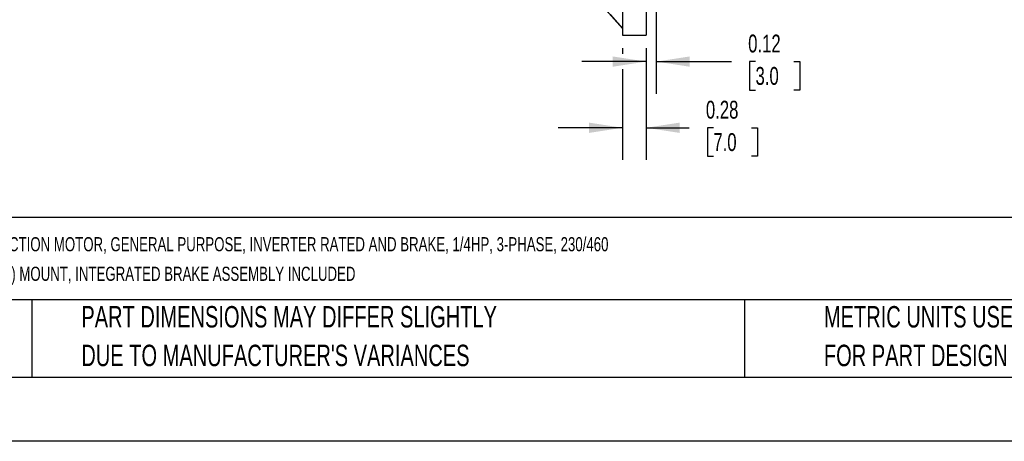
# Model space of a CAD drawing. Header units: inches. Extents: x 0 to 33, y 0 to 25.5.
# Tile 2 of 12: x 5.8 to 17.3, y 0 to 4.9. Entities that reach past the tile are written whole.
import ezdxf

# ---------------------------------------------------------------- set-up
doc = ezdxf.new("R2010")
doc.units = ezdxf.units.IN
doc.header["$LTSCALE"] = 3
doc.header["$MEASUREMENT"] = 0
doc.linetypes.add('CENTERX2', pattern=[0.8, 0.5, -0.1, 0.1, -0.1])
doc.layers.add('DIMENSIONS', color=140, linetype='Continuous', lineweight=25)
doc.layers.add('TEXT', color=140, linetype='Continuous', lineweight=25)
doc.styles.add('SLDTEXTSTYLE0', font='TXT', dxfattribs={"width": 0.7})
doc.dimstyles.new('SLDDIMSTYLE0', dxfattribs={"dimtxt": 0.208333, "dimasz": 0.39, "dimexe": 0, "dimexo": 0.0625, "dimgap": 0.052083, "dimtad": 0, "dimtih": 1, "dimtoh": 1, "dimrnd": 1e-09, "dimdsep": 46, "dimtxsty": 'SLDTEXTSTYLE0', "dimsah": 1, "dimcen": 0.09, "dimadec": 0, "dimazin": 2, "dimtfac": 1, "dimtmove": 0, "dimatfit": 0, "dimfxl": 0, "dimfrac": 2, "dimtolj": 1, "dimtzin": 12, "dimarcsym": 0})

# ---------------------------------------------------------------- blocks, each defined once
blk = doc.blocks.new('SW_NOTE_0_1')
at = {"layer": 'TEXT', "color": 0, "linetype": 'CENTERX2', "lineweight": 18, "char_height": 0.165, "attachment_point": 1, "style": 'SLDTEXTSTYLE0'}
for s, insert in [('M.G.M. ELECTRIC MOTORS BMX IE2 HIGH EFFICIENCY AC INDUCTION MOTOR, GENERAL PURPOSE, INVERTER RATED AND BRAKE, 1/4HP, 3-PHASE, 230/460', (0, 0.213)), ('VAC, 1800RPM, TEFC, IEC 63 FRAME, ALUMINUM, D-FLANGE (B5) MOUNT, INTEGRATED BRAKE ASSEMBLY INCLUDED', (0, -0.132))]:
    blk.add_mtext(s, dxfattribs=dict(at, insert=insert))
blk = doc.blocks.new('SW_NOTE_0_4')
at = {"layer": 'TEXT', "color": 0, "linetype": 'CENTERX2', "lineweight": 18, "char_height": 0.25, "attachment_point": 1, "style": 'SLDTEXTSTYLE0'}
for s, insert in [('PART DIMENSIONS MAY DIFFER SLIGHTLY', (0, 0.322)), ("DUE TO MANUFACTURER'S VARIANCES", (0, -0.129))]:
    blk.add_mtext(s, dxfattribs=dict(at, insert=insert))
blk = doc.blocks.new('SW_NOTE_0_7')
at = {"layer": 'TEXT', "color": 0, "linetype": 'CENTERX2', "lineweight": 18, "char_height": 0.25, "attachment_point": 1, "style": 'SLDTEXTSTYLE0'}
for s, insert in [('METRIC UNITS USED', (0, 0.322)), ('FOR PART DESIGN', (0, -0.129))]:
    blk.add_mtext(s, dxfattribs=dict(at, insert=insert))
blk = doc.blocks.new('_D_5')
at = {"layer": 'DIMENSIONS'}
for p, q in [((13.219, 5.473), (13.219, 4.055)), ((13.101, 4.587), (13.101, 4.055)), ((13.101, 4.43), (12.351, 4.43)), ((13.219, 4.43), (14.095, 4.43)), ((14.377, 4.43), (14.307, 4.43)), ((14.307, 4.43), (14.307, 4.098)), ((14.823, 4.43), (14.893, 4.43)), ((14.893, 4.43), (14.893, 4.098)), ((14.307, 4.098), (14.377, 4.098)), ((14.893, 4.098), (14.823, 4.098))]:
    blk.add_line(p, q, dxfattribs=at)
for points in [[(13.101, 4.43), (12.711, 4.49), (12.711, 4.37)], [(13.219, 4.43), (13.609, 4.37), (13.609, 4.49)]]:
    blk.add_solid(points, dxfattribs=at)
at = {"layer": 'DIMENSIONS', "char_height": 0.2083, "attachment_point": 1, "style": 'SLDTEXTSTYLE0'}
for s, insert in [('0.12', (14.291, 4.745)), ('3.0', (14.377, 4.367))]:
    blk.add_mtext(s, dxfattribs=dict(at, insert=insert))
blk = doc.blocks.new('_D_7')
at = {"layer": 'DIMENSIONS'}
for p, q in [((12.825, 4.587), (12.825, 4.52)), ((13.101, 4.587), (13.101, 3.283)), ((12.825, 4.34), (12.825, 3.283)), ((12.825, 3.658), (12.075, 3.658)), ((13.101, 3.658), (13.603, 3.658)), ((13.885, 3.658), (13.815, 3.658)), ((13.815, 3.658), (13.815, 3.326)), ((14.331, 3.658), (14.401, 3.658)), ((14.401, 3.658), (14.401, 3.326)), ((13.815, 3.326), (13.885, 3.326)), ((14.401, 3.326), (14.331, 3.326))]:
    blk.add_line(p, q, dxfattribs=at)
for points in [[(12.825, 3.658), (12.435, 3.718), (12.435, 3.598)], [(13.101, 3.658), (13.491, 3.598), (13.491, 3.718)]]:
    blk.add_solid(points, dxfattribs=at)
at = {"layer": 'DIMENSIONS', "char_height": 0.2083, "attachment_point": 1, "style": 'SLDTEXTSTYLE0'}
for s, insert in [('0.28', (13.798, 3.973)), ('7.0', (13.885, 3.595))]:
    blk.add_mtext(s, dxfattribs=dict(at, insert=insert))

msp = doc.modelspace()

# ---------------------------------------------------------------- linework, layer by layer
for p, q in [((12.825, 10.249), (12.825, 4.737)), ((13.101, 10.249), (13.101, 4.737)), ((12.492, 5.19), (12.825, 4.816)), ((12.825, 4.737), (13.101, 4.737))]:
    msp.add_line(p, q)
at = {"color": 7, "linetype": 'Continuous'}
msp.add_line((33, 0), (0, 0), dxfattribs=at)
at = {"flags": 128}
msp.add_lwpolyline([(12.493, 5.19), (12.68, 4.98), (12.825, 4.817)], dxfattribs=at)
at = {"layer": 'TEXT'}
for p, q in [((32.25, 2.613), (0.75, 2.613)), ((32.25, 1.65), (0.75, 1.65)), ((5.931, 1.65), (5.931, 0.75)), ((14.25, 1.65), (14.25, 0.75)), ((0.75, 0.75), (32.25, 0.75))]:
    msp.add_line(p, q, dxfattribs=at)

# ---------------------------------------------------------------- block references
at = {"layer": 'TEXT', "linetype": 'CENTERX2', "lineweight": 18}
for name, p in [('SW_NOTE_0_1', (0.912, 2.169)), ('SW_NOTE_0_4', (6.51, 1.256)), ('SW_NOTE_0_7', (15.175, 1.256))]:
    msp.add_blockref(name, p, dxfattribs=at)

# ---------------------------------------------------------------- dimensions: what is measured, and where the dimension line sits
at = {"layer": 'DIMENSIONS'}
for base, p1, picture, middle in [((13.101, 4.43), (13.219, 5.623), '_D_5', (14.6, 4.43)), ((13.101, 3.658), (12.825, 4.737), '_D_7', (14.108, 3.658))]:
    dim = msp.add_linear_dim(base=base, p1=p1, p2=(13.101, 4.737), dimstyle='SLDDIMSTYLE0', dxfattribs=at)
    dim.commit()
    dim.dimension.update_dxf_attribs({"geometry": picture, "text_midpoint": middle, "dimtype": 160})

doc.saveas('drawing.dxf')
